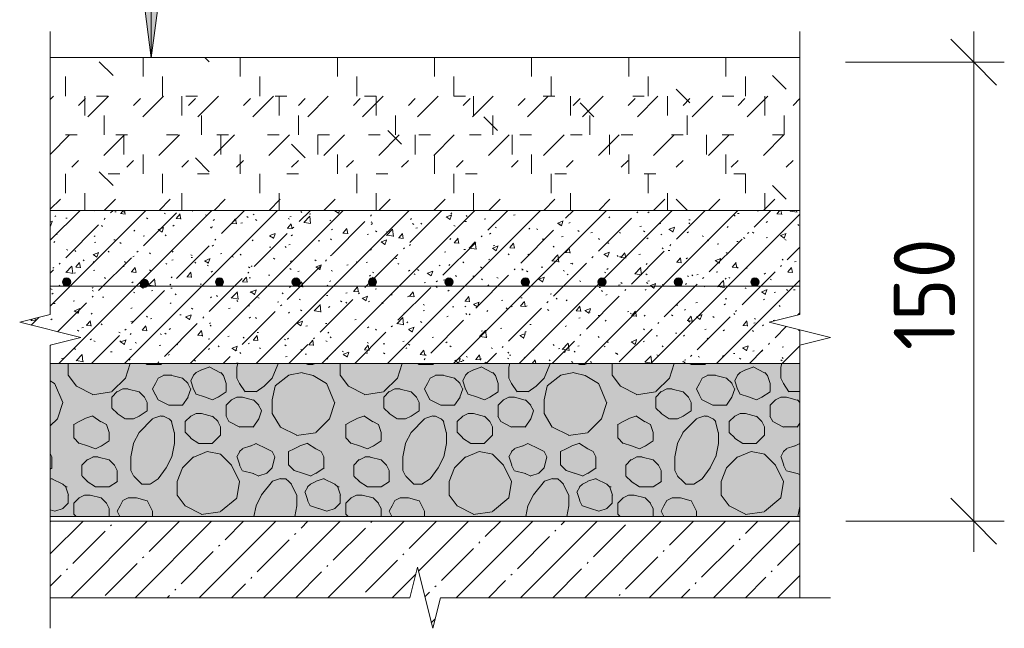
# Model space of a CAD drawing. Header units: millimetres. Extents: x 786 to 42540, y -7760 to 3796.
# Tile 5 of 256: x 1599 to 1921, y 3281 to 3479. Entities that reach past the tile are written whole.
import ezdxf

# ---------------------------------------------------------------- set-up
doc = ezdxf.new("R2010")
doc.units = ezdxf.units.MM
for name, color, linetype, lineweight in [('A-ANNO-DIMS', 7, 'Continuous', 5), ('A-ANNO-DIMS-10', 7, 'Continuous', 5), ('A-ANNO-NOTE', 7, 'Continuous', 5), ('A-DETL', 7, 'Continuous', 25), ('A-DETL-GENF', 7, 'Continuous', 13)]:
    doc.layers.add(name, color=color, linetype=linetype, lineweight=lineweight)
doc.styles.add('GOST Common_1', font='GOST_Common.ttf', dxfattribs={"height": 20})
doc.dimstyles.new('2_мм_1', dxfattribs={"dimscale": 304.8, "dimtxt": 20.1143, "dimasz": 0.049213, "dimexe": 0.032808, "dimexo": 0.049213, "dimgap": 0, "dimtad": 1, "dimdec": 0, "dimdsep": 46, "dimtxsty": 'GOST Common_1', "dimblk1": 'OBLIQUE', "dimblk2": 'OBLIQUE', "dimsah": 1, "dimcen": 0.09, "dimdle": 0.032808, "dimadec": 5, "dimazin": 2, "dimtfac": 1, "dimtdec": 4, "dimtix": 1, "dimtmove": 0, "dimatfit": 3, "dimfxl": 1, "dimtvp": 1, "dimtolj": 1, "dimtzin": 0, "dimarcsym": 2})

# ---------------------------------------------------------------- blocks, each defined once
blk = doc.blocks.new('Линия разрыва - М 1_5-5806259-Пол_Тип 10')
at = {"layer": 'A-DETL-GENF', "lineweight": 5}
for p, q in [((1040.18, 3468.01), (1040.18, 3475.51)), ((1040.18, 3468.01), (1040.18, 3383.01)), ((1040.18, 3383.01), (1030.18, 3380.51)), ((1030.18, 3380.51), (1050.18, 3375.51)), ((1050.18, 3375.51), (1040.18, 3373.01)), ((1040.18, 3373.01), (1040.18, 3290.51))]:
    blk.add_line(p, q, dxfattribs=at)
blk = doc.blocks.new('Линия разрыва - М 1_5-5828602-Пол_Тип 10')
at = {"layer": 'A-DETL-GENF', "lineweight": 5}
for p, q in [((915.18, 3300.51), (912.68, 3290.51)), ((920.18, 3280.51), (915.18, 3300.51)), ((912.68, 3290.51), (795.18, 3290.51)), ((922.68, 3290.51), (920.18, 3280.51)), ((1042.68, 3290.51), (922.68, 3290.51)), ((1042.68, 3290.51), (1050.18, 3290.51))]:
    blk.add_line(p, q, dxfattribs=at)
blk = doc.blocks.new('Линия разрыва - М 1_5-V1-Пол_Тип 10')
at = {"layer": 'A-DETL-GENF', "lineweight": 5}
for p, q in [((795.18, 3468.01), (795.18, 3475.51)), ((795.18, 3383.01), (795.18, 3468.01)), ((785.18, 3380.51), (795.18, 3383.01)), ((805.18, 3375.51), (785.18, 3380.51)), ((795.18, 3373.01), (805.18, 3375.51)), ((795.18, 3288.01), (795.18, 3373.01)), ((795.18, 3288.01), (795.18, 3280.51))]:
    blk.add_line(p, q, dxfattribs=at)
blk = doc.blocks.new('DIMBLOCK3-Пол_Тип 10')
at = {"layer": 'A-ANNO-DIMS-10', "lineweight": 25, "transparency": 16777216}
for p, q in [((1910.94, 3465.51), (1903.44, 3473.01)), ((1910.94, 3465.51), (1918.44, 3458.01)), ((1910.94, 3315.51), (1903.44, 3323.01)), ((1910.94, 3315.51), (1918.44, 3308.01))]:
    blk.add_line(p, q, dxfattribs=at)
at = {"layer": 'A-ANNO-DIMS-10', "transparency": 16777216}
for p, q in [((1910.94, 3475.51), (1910.94, 3305.51)), ((1869.09, 3465.51), (1920.94, 3465.51)), ((1910.94, 3465.51), (1869.09, 3465.51)), ((1869.12, 3315.51), (1920.94, 3315.51)), ((1910.94, 3315.51), (1869.12, 3315.51))]:
    blk.add_line(p, q, dxfattribs=at)
at = {"layer": 'A-ANNO-DIMS-10', "color": 0, "transparency": 16777216, "insert": (1884.81, 3371.42), "char_height": 20, "width": 45.8197, "attachment_point": 1, "rotation": 90, "line_spacing_factor": 1.022761, "style": 'GOST Common_1'}
blk.add_mtext('150', dxfattribs=at)
blk = doc.blocks.new('_Oblique')
at = {"color": 0, "linetype": 'ByBlock', "lineweight": -2}
blk.add_line((-0.5, -0.5), (0.5, 0.5), dxfattribs=at)
blk = doc.blocks.new('Стрелка 15гр_черная - Стрелка 15гр_ черная-5864296-Пол_Тип 10')
at = {"layer": 'A-ANNO-NOTE'}
blk.add_hatch(color=256, dxfattribs=at).paths.add_polyline_path([(824.25, 3496.87), (832.15, 3496.87), (828.2, 3466.87)])
for p, q in [((828.2, 3466.87), (828.2, 3666.87)), ((828.2, 3466.87), (824.25, 3496.87)), ((824.25, 3496.87), (832.15, 3496.87)), ((824.25, 3496.87), (828.2, 3466.87)), ((832.15, 3496.87), (824.25, 3496.87)), ((828.2, 3466.87), (832.15, 3496.87)), ((828.2, 3466.87), (832.15, 3496.87))]:
    blk.add_line(p, q, dxfattribs=at)

msp = doc.modelspace()

# ---------------------------------------------------------------- hatches: boundary and pattern name
at = {"layer": 'A-DETL-GENF', "lineweight": 5}
h = msp.add_hatch(dxfattribs=at)
h.set_pattern_fill('FP_5', color=256, style=0, pattern_type=2)
h.set_pattern_definition([(45, (813.938, 0), (-17.960512, 0), [9.525, -38.1]), (45, (826.638, 12.7), (-17.960512, 0), [9.525, -38.1]), (45, (839.338, -3.81), (-17.960512, 0), [3.175, -25.4]), (90, (839.3384, 6.35), (-6.35, 6.35), [6.35, -25.4]), (315, (839.338, 12.7), (0, 35.92102), [6.35, -38.1]), (0, (826.638, 12.7), (25.4, 25.4), [3.81, -12.7]), (0, (794.888, 25.4), (25.4, 25.4), [3.81, -25.4])])
h.paths.add_polyline_path([(1736.24, 3417.06), (1854.12, 3417.06), (1854.12, 3467.06), (1609.12, 3467.06), (1609.12, 3417.06), (1643.86, 3417.06)])
h = msp.add_hatch(dxfattribs=at)
h.set_pattern_fill('FP_2', color=256, style=0, pattern_type=2)
h.set_pattern_definition([(45, (813.938, 0), (-10.74944, 10.74944), [15.202, -2.534, 0.507, -2.534]), (45, (813.938, 10.743), (-10.74944, 10.74944), []), (50, (813.938, 0), (18.17249, -1.59005), [1.9, -20.903]), (355, (813.938, 0), (-3.51537, 19.05791), [1.52, -16.722]), (100.451, (815.452, -0.132), (14.65764, 17.4676), [1.615, -17.764]), (46.184, (813.938, 5.067), (27.04027, -4.19391), [2.85, -31.354]), (96.636, (816.191, 4.718), (23.6805, 24.6809), [2.422, -26.647]), (351.184, (813.938, 5.067), (23.68146, 24.68113), [2.28, -25.083]), (21, (816.472, 3.8), (15.123144, -10.20089), [1.9, -20.903]), (326, (816.472, 3.8), (6.16484, 18.37271), [1.52, -16.722]), (71.451, (817.732, 2.95), (21.28832, 8.17134), [1.615, -17.764]), (37.5, (813.9384, 0), (0.308063, 8.434498), [0.478, -16.042, 0.478, -16.498, -16.785]), (37.5, (813.9384, 0), (0.308063, 8.434498), [-33.495, 0.478, -16.308]), (7.5, (813.938, 0), (6.665607, 9.993532), [0.478, -9.201, 0.478, -15.662, -6.397]), (7.5, (813.938, 0), (6.665607, 9.993532), [-25.818, 0.478, -5.92]), (327.5, (808.2884, 0), (13.525065, -0.571517), [0.478, -5.856, 0.478, -19.285, -26.223]), (327.5, (808.2884, 0), (13.525065, -0.571517), [-26.097, 0.478, -25.746]), (317.5, (805.754, 0), (14.7753, 2.536293), [0.478, -7.757, 0.478, -12.647, -18.622]), (317.5, (805.754, 0), (14.7753, 2.536293), [-21.359, 0.478, -18.145])])
h.paths.add_polyline_path([(1844.12, 3367.06), (1854.12, 3367.06), (1854.12, 3378.01), (1844.12, 3380.51), (1854.12, 3383.01), (1854.12, 3417.06), (1609.12, 3417.06), (1609.12, 3383.01), (1599.12, 3380.51), (1619.12, 3375.51), (1609.12, 3373.01), (1609.12, 3367.06), (1840.11, 3367.06)])
h.paths.add_polyline_path([(1639.85, 3391.86), (1639.17, 3392.05), (1638.68, 3392.54), (1638.5, 3393.21), (1638.68, 3393.89), (1639.17, 3394.38), (1639.85, 3394.56), (1640.52, 3394.38), (1641.11, 3393.66), (1641.19, 3393.21), (1641.01, 3392.54), (1640.52, 3392.05)])
h.paths.add_polyline_path([(1839.43, 3392.31), (1838.76, 3392.49), (1838.27, 3392.99), (1838.08, 3393.66), (1838.27, 3394.34), (1838.76, 3394.83), (1839.43, 3395.01), (1840.11, 3394.83), (1840.6, 3394.34), (1840.78, 3393.66), (1840.6, 3392.99), (1840.11, 3392.49)])
h.paths.add_polyline_path([(1664.43, 3392.31), (1663.76, 3392.49), (1663.27, 3392.99), (1663.08, 3393.66), (1663.27, 3394.34), (1663.76, 3394.83), (1664.43, 3395.01), (1665.11, 3394.83), (1665.6, 3394.34), (1665.78, 3393.66), (1665.6, 3392.99), (1665.11, 3392.49)])
h.paths.add_polyline_path([(1764.43, 3392.31), (1763.76, 3392.49), (1763.27, 3392.99), (1763.08, 3393.66), (1763.27, 3394.34), (1763.76, 3394.83), (1764.43, 3395.01), (1765.11, 3394.83), (1765.6, 3394.34), (1765.78, 3393.66), (1765.6, 3392.99), (1765.11, 3392.49)])
h.paths.add_polyline_path([(1614.43, 3392.31), (1613.76, 3392.49), (1613.27, 3392.99), (1613.08, 3393.66), (1613.27, 3394.34), (1613.76, 3394.83), (1614.43, 3395.01), (1615.11, 3394.83), (1615.6, 3394.34), (1615.78, 3393.66), (1615.6, 3392.99), (1615.11, 3392.49)])
h.paths.add_polyline_path([(1689.43, 3392.31), (1688.76, 3392.49), (1688.27, 3392.99), (1688.08, 3393.66), (1688.27, 3394.34), (1688.76, 3394.83), (1689.43, 3395.01), (1690.11, 3394.83), (1690.6, 3394.34), (1690.78, 3393.66), (1690.6, 3392.99), (1690.11, 3392.49)])
h.paths.add_polyline_path([(1739.43, 3392.31), (1738.76, 3392.49), (1738.27, 3392.99), (1738.08, 3393.66), (1738.27, 3394.34), (1738.76, 3394.83), (1739.43, 3395.01), (1740.11, 3394.83), (1740.6, 3394.34), (1740.78, 3393.66), (1740.6, 3392.99), (1740.11, 3392.49)])
h.paths.add_polyline_path([(1814.43, 3392.31), (1813.76, 3392.49), (1813.27, 3392.99), (1813.08, 3393.66), (1813.27, 3394.34), (1813.76, 3394.83), (1814.43, 3395.01), (1815.11, 3394.83), (1815.6, 3394.34), (1815.78, 3393.66), (1815.6, 3392.99), (1815.11, 3392.49)])
h.paths.add_polyline_path([(1714.43, 3392.31), (1713.76, 3392.49), (1713.27, 3392.99), (1713.08, 3393.66), (1713.27, 3394.34), (1713.76, 3394.83), (1714.43, 3395.01), (1715.11, 3394.83), (1715.6, 3394.34), (1715.78, 3393.66), (1715.6, 3392.99), (1715.11, 3392.49)])
h.paths.add_polyline_path([(1789.43, 3392.31), (1788.76, 3392.49), (1788.27, 3392.99), (1788.08, 3393.66), (1788.27, 3394.34), (1788.76, 3394.83), (1789.43, 3395.01), (1790.11, 3394.83), (1790.6, 3394.34), (1790.78, 3393.66), (1790.6, 3392.99), (1790.11, 3392.49)])
at = {"layer": 'A-DETL-GENF'}
for points in [[(1614.43, 3392.31), (1615.11, 3392.49), (1615.6, 3392.99), (1615.78, 3393.66), (1615.6, 3394.34), (1615.11, 3394.83), (1614.43, 3395.01), (1613.76, 3394.83), (1613.27, 3394.34), (1613.08, 3393.66), (1613.27, 3392.99), (1613.76, 3392.49)], [(1639.85, 3391.86), (1640.52, 3392.05), (1641.01, 3392.54), (1641.19, 3393.21), (1641.01, 3393.89), (1640.52, 3394.38), (1639.85, 3394.56), (1639.17, 3394.38), (1638.68, 3393.89), (1638.5, 3393.21), (1638.68, 3392.54), (1639.17, 3392.05)], [(1664.43, 3392.31), (1665.11, 3392.49), (1665.6, 3392.99), (1665.78, 3393.66), (1665.6, 3394.34), (1665.11, 3394.83), (1664.43, 3395.01), (1663.76, 3394.83), (1663.27, 3394.34), (1663.08, 3393.66), (1663.27, 3392.99), (1663.76, 3392.49)], [(1689.43, 3392.31), (1690.11, 3392.49), (1690.6, 3392.99), (1690.78, 3393.66), (1690.6, 3394.34), (1690.11, 3394.83), (1689.43, 3395.01), (1688.76, 3394.83), (1688.27, 3394.34), (1688.08, 3393.66), (1688.27, 3392.99), (1688.76, 3392.49)], [(1714.43, 3392.31), (1715.11, 3392.49), (1715.6, 3392.99), (1715.78, 3393.66), (1715.6, 3394.34), (1715.11, 3394.83), (1714.43, 3395.01), (1713.76, 3394.83), (1713.27, 3394.34), (1713.08, 3393.66), (1713.27, 3392.99), (1713.76, 3392.49)], [(1739.43, 3392.31), (1740.11, 3392.49), (1740.6, 3392.99), (1740.78, 3393.66), (1740.6, 3394.34), (1740.11, 3394.83), (1739.43, 3395.01), (1738.76, 3394.83), (1738.27, 3394.34), (1738.08, 3393.66), (1738.27, 3392.99), (1738.76, 3392.49)], [(1764.43, 3392.31), (1765.11, 3392.49), (1765.6, 3392.99), (1765.78, 3393.66), (1765.6, 3394.34), (1765.11, 3394.83), (1764.43, 3395.01), (1763.76, 3394.83), (1763.27, 3394.34), (1763.08, 3393.66), (1763.27, 3392.99), (1763.76, 3392.49)], [(1789.43, 3392.31), (1790.11, 3392.49), (1790.6, 3392.99), (1790.78, 3393.66), (1790.6, 3394.34), (1790.11, 3394.83), (1789.43, 3395.01), (1788.76, 3394.83), (1788.27, 3394.34), (1788.08, 3393.66), (1788.27, 3392.99), (1788.76, 3392.49)], [(1814.43, 3392.31), (1815.11, 3392.49), (1815.6, 3392.99), (1815.78, 3393.66), (1815.6, 3394.34), (1815.11, 3394.83), (1814.43, 3395.01), (1813.76, 3394.83), (1813.27, 3394.34), (1813.08, 3393.66), (1813.27, 3392.99), (1813.76, 3392.49)], [(1839.43, 3392.31), (1840.11, 3392.49), (1840.6, 3392.99), (1840.78, 3393.66), (1840.6, 3394.34), (1840.11, 3394.83), (1839.43, 3395.01), (1838.76, 3394.83), (1838.27, 3394.34), (1838.08, 3393.66), (1838.27, 3392.99), (1838.76, 3392.49)]]:
    msp.add_hatch(color=256, dxfattribs=at).paths.add_polyline_path(points)
at = {"layer": 'A-DETL-GENF', "lineweight": 5}
h = msp.add_hatch(dxfattribs=at)
h.set_pattern_fill('FP_3', color=256, style=0, pattern_type=2)
h.set_pattern_definition([(0, (813.9384, 0), (8.128, 2.032), [0.335, -5.761, 0.335, -5.761, -32.512]), (0, (813.9384, 0), (8.128, 2.032), [-12.192, 0.335, -11.857, 0.335, -5.761, -14.224]), (0, (813.9384, 0), (8.128, 2.032), [-30.48, 0.335, -3.729, 0.335, -9.825]), (120, (816.9864, 1.016), (-5.8237636, 6.0230545), [0.335, -5.761, 0.335, -5.761, -32.512]), (120, (816.9864, 1.016), (-5.8237636, 6.0230545), [-12.192, 0.335, -11.857, 0.335, -5.761, -14.224]), (120, (816.9864, 1.016), (-5.8237636, 6.0230545), [-30.48, 0.335, -3.729, 0.335, -9.825]), (240, (818.0024, 5.08), (-2.3042364, -8.0550545), [0.335, -5.761, 0.335, -5.761, -32.512]), (240, (818.0024, 5.08), (-2.3042364, -8.0550545), [-12.192, 0.335, -11.857, 0.335, -5.761, -14.224]), (240, (818.0024, 5.08), (-2.3042364, -8.0550545), [-30.48, 0.335, -3.729, 0.335, -9.825])])
h.paths.add_polyline_path([(1736.24, 3317.06), (1854.12, 3317.06), (1854.12, 3367.06), (1609.12, 3367.06), (1609.12, 3317.06)])
h = msp.add_hatch(dxfattribs=at)
h.set_pattern_fill('FP_4', color=256, style=0, pattern_type=2)
h.set_pattern_definition([(8.13, (822.828, 67.564), (533.399795, 88.898633), [6.286, -622.332]), (45, (829.05, 68.45), (0, 88.9003), [6.286, -119.437]), (71.565, (833.496, 72.898), (-0.00024, 88.90016), [5.623, -275.504]), (116.565, (835.274, 78.232), (-88.8997, 88.90033), [5.964, -192.823]), (141.34, (832.607, 83.566), (-355.59911, 266.701), [5.692, -563.545]), (165.964, (828.162, 87.122), (-88.90022, 0.00011), [3.665, -362.879]), (191.31, (824.606, 88.011), (-355.59963, -88.90065), [4.533, -448.77]), (218.66, (820.161, 87.122), (-88.8999, -88.90065), [5.692, -563.545]), (258.69, (815.716, 83.566), (9e-05, -88.900425), [4.533, -448.77]), (270, (814.83, 79.12), (88.9, -88.9), [5.334, -83.566]), (306.87, (814.827, 73.787), (88.90016, -88.89984), [4.445, -440.055]), (333.435, (817.494, 70.23), (88.90025, -0.00037), [5.964, -192.823]), (333.435, (884.17, 56.896), (88.90025, -0.00037), [5.964, -192.823]), (300.964, (881.502, 61.341), (177.80109, -266.69961), [5.184, -513.188]), (270, (881.5, 65.79), (88.9, -88.9), [4.445, -84.455]), (258.69, (882.391, 70.231), (9e-05, -88.900425), [4.533, -448.77]), (218.66, (886.836, 73.787), (-88.8999, -88.90065), [5.692, -563.545]), (191.31, (891.281, 74.676), (-355.59963, -88.90065), [4.533, -448.77]), (8.13, (889.503, 54.229), (533.399795, 88.898633), [6.286, -622.332]), (165.964, (894.837, 73.787), (-88.90022, 0.00011), [3.665, -362.879]), (149.036, (899.282, 71.12), (-177.79958, 88.90099), [5.184, -513.188]), (113.199, (901.949, 64.897), (-88.900978, 177.79904), [6.77, -670.272]), (71.565, (900.17, 59.563), (-0.00024, 88.90016), [5.623, -275.504]), (45, (895.726, 55.12), (0, 88.9003), [6.286, -119.437]), (333.435, (853.054, 31.115), (88.90025, -0.00037), [5.964, -192.823]), (306.87, (850.387, 34.671), (88.90016, -88.89984), [4.445, -440.055]), (270, (850.39, 39.12), (88.9, -88.9), [4.445, -84.455]), (248.199, (852.165, 43.561), (-88.89825, -266.70018), [4.787, -473.954]), (225, (855.72, 47.12), (7e-15, -88.9003), [5.029, -120.695]), (201.801, (860.166, 48.895), (-177.80095, -88.898515), [4.787, -473.954]), (8.13, (858.388, 28.448), (533.399795, 88.898633), [6.286, -622.332]), (168.69, (864.611, 48.006), (-88.900425, -9e-05), [4.533, -448.77]), (135, (868.17, 44.45), (-88.9003, 7e-15), [5.029, -120.695]), (116.565, (870.834, 39.116), (-88.8997, 88.90033), [5.964, -192.823]), (80.538, (869.945, 33.782), (-0.0005, 88.899574), [5.408, -535.35]), (39.806, (864.611, 29.337), (88.899437, 88.90013), [6.943, -687.388]), (333.435, (842.386, 8.89), (88.90025, -0.00037), [5.964, -192.823]), (306.87, (839.72, 12.446), (88.90016, -88.89984), [4.445, -440.055]), (270, (839.72, 17.78), (88.9, -88.9), [5.334, -83.566]), (258.69, (840.608, 22.225), (9e-05, -88.900425), [4.533, -448.77]), (218.66, (845.053, 25.781), (-88.8999, -88.90065), [5.692, -563.545]), (191.31, (849.498, 26.67), (-355.59963, -88.90065), [4.533, -448.77]), (8.13, (847.72, 6.223), (533.399795, 88.898633), [6.286, -622.332]), (165.964, (853.054, 25.78), (-88.90022, 0.00011), [3.665, -362.879]), (141.34, (857.5, 22.225), (-355.59911, 266.701), [5.692, -563.545]), (108.435, (859.277, 16.89), (-88.90064, 177.80025), [5.623, -275.504]), (80.538, (858.388, 11.557), (-0.0005, 88.899574), [5.408, -535.35]), (45, (853.943, 7.11), (0, 88.9003), [6.286, -119.437]), (45, (836.163, 84.455), (0, 88.9003), [2.514, -123.209]), (26.565, (837.94, 86.233), (88.90033, 88.8997), [1.988, -196.799]), (0, (839.72, 87.12), (88.9, 88.9), [2.667, -86.233]), (341.565, (842.386, 87.122), (88.90016, 0.00024), [2.811, -278.315]), (315, (845.053, 86.23), (88.9003, 0), [2.514, -123.209]), (296.565, (846.83, 84.455), (88.8997, -88.90033), [1.988, -196.799]), (270, (847.72, 82.68), (88.9, -88.9), [2.667, -86.233]), (225, (847.72, 80.01), (7e-15, -88.9003), [3.772, -121.952]), (180, (843.275, 77.34), (-88.9, -88.9), [2.667, -86.233]), (146.31, (840.608, 77.343), (-177.79955, 88.89993), [3.205, -317.328]), (135, (837.94, 79.12), (-88.9003, 7e-15), [2.514, -123.209]), (90, (836.16, 80.9), (-88.9, 88.9), [1.778, -87.122]), (90, (836.16, 82.68), (-88.9, 88.9), [1.778, -87.122]), (0, (843.275, 77.34), (88.9, 88.9), [1.778, -87.122]), (18.435, (899.282, 29.337), (177.80025, 88.90064), [2.811, -278.315]), (116.565, (893.95, 31.115), (-88.8997, 88.90033), [1.988, -196.799]), (161.565, (896.615, 30.226), (-88.90016, -0.00024), [2.811, -278.315]), (161.565, (899.282, 29.337), (-88.90016, -0.00024), [2.811, -278.315]), (225, (902.84, 31.115), (7e-15, -88.9003), [1.257, -124.466]), (315, (901.95, 38.23), (88.9003, 0), [1.257, -124.466]), (333.435, (898.393, 40.005), (88.90025, -0.00037), [3.976, -194.811]), (18.435, (895.726, 39.116), (177.80025, 88.90064), [2.811, -278.315]), (26.565, (893.95, 38.227), (88.90033, 88.8997), [1.988, -196.799]), (45, (893.06, 37.34), (0, 88.9003), [1.257, -124.466]), (63.435, (892.17, 35.56), (0.00037, 88.90025), [1.988, -196.799]), (108.435, (893.06, 32.893), (-88.90064, 177.80025), [2.811, -278.315]), (116.565, (853.943, 81.788), (-88.8997, 88.90033), [1.988, -196.799]), (71.565, (853.054, 83.566), (-0.00024, 88.90016), [2.811, -278.315]), (45, (853.943, 86.23), (0, 88.9003), [1.257, -124.466]), (18.435, (854.832, 87.122), (177.80025, 88.90064), [2.811, -278.315]), (26.565, (857.5, 88.01), (88.90033, 88.8997), [1.988, -196.799]), (333.435, (859.277, 88.9), (88.90025, -0.00037), [3.976, -194.811]), (333.435, (862.833, 87.122), (88.90025, -0.00037), [1.988, -196.799]), (288.435, (864.61, 86.233), (88.90064, -177.80025), [2.811, -278.315]), (251.565, (865.5, 83.566), (0.00024, -88.90016), [2.811, -278.315]), (225, (864.61, 80.9), (7e-15, -88.9003), [2.514, -123.209]), (180, (860.17, 78.23), (-88.9, -88.9), [1.778, -87.122]), (153.435, (858.39, 78.232), (-88.90025, 0.00037), [3.976, -194.811]), (116.565, (854.832, 80.01), (-88.8997, 88.90033), [1.988, -196.799]), (18.435, (860.166, 78.232), (177.80025, 88.90064), [2.811, -278.315]), (108.435, (855.72, 69.342), (-88.90064, 177.80025), [2.811, -278.315]), (63.435, (854.832, 72.01), (0.00037, 88.90025), [1.988, -196.799]), (45, (855.72, 73.79), (0, 88.9003), [1.257, -124.466]), (26.565, (856.61, 74.676), (88.90033, 88.8997), [1.988, -196.799]), (18.435, (858.388, 75.565), (177.80025, 88.90064), [2.811, -278.315]), (333.435, (861.055, 76.454), (88.90025, -0.00037), [3.976, -194.811]), (315, (864.61, 74.676), (88.9003, 0), [1.257, -124.466]), (288.435, (865.5, 73.787), (88.90064, -177.80025), [2.811, -278.315]), (270, (866.39, 71.12), (88.9, -88.9), [2.667, -86.233]), (213.69, (866.39, 68.453), (-88.90024, -88.89948), [3.205, -317.328]), (161.565, (861.944, 65.786), (-88.90016, -0.00024), [2.811, -278.315]), (161.565, (859.277, 66.675), (-88.90016, -0.00024), [2.811, -278.315]), (116.565, (856.61, 67.564), (-88.8997, 88.90033), [1.988, -196.799]), (26.565, (861.944, 65.786), (88.90033, 88.8997), [1.988, -196.799]), (90, (866.39, 60.45), (-88.9, 88.9), [1.778, -87.122]), (90, (866.39, 62.23), (-88.9, 88.9), [1.778, -87.122]), (45, (866.39, 64.01), (0, 88.9003), [2.514, -123.209]), (26.565, (868.167, 65.786), (88.90033, 88.8997), [1.988, -196.799]), (0, (869.945, 66.675), (88.9, 88.9), [1.778, -87.122]), (345.964, (871.723, 66.675), (88.90022, -0.00011), [3.665, -362.879]), (315, (875.28, 65.786), (88.9003, 0), [2.514, -123.209]), (296.565, (877.057, 64.008), (88.8997, -88.90033), [1.988, -196.799]), (251.565, (877.946, 62.23), (0.00024, -88.90016), [2.811, -278.315]), (236.31, (877.057, 59.563), (-88.89993, -177.79955), [3.205, -317.328]), (180, (872.61, 56.9), (-88.9, -88.9), [1.778, -87.122]), (153.435, (870.834, 56.896), (-88.90025, 0.00037), [3.976, -194.811]), (116.565, (867.28, 58.674), (-88.8997, 88.90033), [1.988, -196.799]), (0, (872.61, 56.9), (88.9, 88.9), [2.667, -86.233]), (108.435, (870.834, 44.45), (-88.90064, 177.80025), [2.811, -278.315]), (63.435, (869.945, 47.117), (0.00037, 88.90025), [1.988, -196.799]), (45, (870.834, 48.895), (0, 88.9003), [1.257, -124.466]), (18.435, (871.723, 49.784), (177.80025, 88.90064), [2.811, -278.315]), (26.565, (874.39, 50.673), (88.90033, 88.8997), [1.988, -196.799]), (333.435, (876.17, 51.562), (88.90025, -0.00037), [3.976, -194.811]), (333.435, (879.724, 49.784), (88.90025, -0.00037), [1.988, -196.799]), (296.565, (881.502, 48.895), (88.8997, -88.90033), [1.988, -196.799]), (255.964, (882.391, 47.117), (-0.00011, -88.90022), [3.665, -362.879]), (225, (881.5, 43.56), (7e-15, -88.9003), [2.514, -123.209]), (153.435, (877.057, 40.894), (-88.90025, 0.00037), [1.988, -196.799]), (165.964, (875.28, 41.783), (-88.90022, 0.00011), [3.665, -362.879]), (116.565, (871.723, 42.672), (-88.8997, 88.90033), [1.988, -196.799]), (18.435, (877.057, 40.894), (177.80025, 88.90064), [2.811, -278.315]), (90, (886.84, 44.45), (-88.9, 88.9), [2.667, -86.233]), (90, (886.84, 47.12), (-88.9, 88.9), [1.778, -87.122]), (26.565, (886.836, 48.895), (88.90033, 88.8997), [1.988, -196.799]), (26.565, (888.614, 49.784), (88.90033, 88.8997), [1.988, -196.799]), (18.435, (890.392, 50.673), (177.80025, 88.90064), [2.811, -278.315]), (326.31, (893.06, 51.562), (177.79955, -88.89993), [3.205, -317.328]), (333.435, (895.726, 49.784), (88.90025, -0.00037), [1.988, -196.799]), (296.565, (897.504, 48.895), (88.8997, -88.90033), [1.988, -196.799]), (270, (898.39, 47.12), (88.9, -88.9), [3.556, -85.344]), (213.69, (898.393, 43.56), (-88.90024, -88.89948), [3.205, -317.328]), (161.565, (893.948, 40.894), (-88.90016, -0.00024), [2.811, -278.315]), (161.565, (891.28, 41.783), (-88.90016, -0.00024), [2.811, -278.315]), (135, (888.614, 42.67), (-88.9003, 7e-15), [2.514, -123.209]), (26.565, (893.95, 40.894), (88.90033, 88.8997), [1.988, -196.799]), (116.565, (888.614, 80.9), (-88.8997, 88.90033), [1.988, -196.799]), (63.435, (887.725, 82.677), (0.00037, 88.90025), [1.988, -196.799]), (45, (888.614, 84.455), (0, 88.9003), [2.514, -123.209]), (26.565, (890.392, 86.233), (88.90033, 88.8997), [1.988, -196.799]), (0, (892.17, 87.12), (88.9, 88.9), [1.778, -87.122]), (345.964, (893.948, 87.122), (88.90022, -0.00011), [3.665, -362.879]), (315, (897.504, 86.23), (88.9003, 0), [2.514, -123.209]), (296.565, (899.282, 84.455), (88.8997, -88.90033), [1.988, -196.799]), (251.565, (900.17, 82.677), (0.00024, -88.90016), [2.811, -278.315]), (225, (899.28, 80.01), (7e-15, -88.9003), [2.514, -123.209]), (180, (894.84, 77.34), (-88.9, -88.9), [1.778, -87.122]), (153.435, (893.06, 77.343), (-88.90025, 0.00037), [3.976, -194.811]), (116.565, (889.503, 79.12), (-88.8997, 88.90033), [1.988, -196.799]), (18.435, (894.837, 77.343), (177.80025, 88.90064), [2.811, -278.315]), (116.565, (843.275, 67.564), (-88.8997, 88.90033), [1.988, -196.799]), (63.435, (842.386, 69.342), (0.00037, 88.90025), [1.988, -196.799]), (63.435, (843.275, 71.12), (0.00037, 88.90025), [1.988, -196.799]), (26.565, (844.164, 72.898), (88.90033, 88.8997), [1.988, -196.799]), (0, (845.94, 73.79), (88.9, 88.9), [2.667, -86.233]), (345.964, (848.61, 73.787), (88.90022, -0.00011), [3.665, -362.879]), (315, (852.165, 72.9), (88.9003, 0), [2.514, -123.209]), (296.565, (853.943, 71.12), (88.8997, -88.90033), [1.988, -196.799]), (251.565, (854.832, 69.342), (0.00024, -88.90016), [2.811, -278.315]), (236.31, (853.943, 66.675), (-88.89993, -177.79955), [3.205, -317.328]), (180, (849.5, 64.01), (-88.9, -88.9), [1.778, -87.122]), (153.435, (847.72, 64.008), (-88.90025, 0.00037), [3.976, -194.811]), (116.565, (844.164, 65.786), (-88.8997, 88.90033), [1.988, -196.799]), (0, (849.5, 64.01), (88.9, 88.9), [2.667, -86.233]), (90, (853.05, 55.12), (-88.9, 88.9), [1.778, -87.122]), (90, (853.05, 56.9), (-88.9, 88.9), [1.778, -87.122]), (45, (853.054, 58.674), (0, 88.9003), [2.514, -123.209]), (26.565, (854.832, 60.452), (88.90033, 88.8997), [1.988, -196.799]), (0, (856.61, 61.34), (88.9, 88.9), [1.778, -87.122]), (345.964, (858.388, 61.34), (88.90022, -0.00011), [3.665, -362.879]), (315, (861.944, 60.45), (88.9003, 0), [2.514, -123.209]), (296.565, (863.722, 58.674), (88.8997, -88.90033), [1.988, -196.799]), (270, (864.61, 56.9), (88.9, -88.9), [2.667, -86.233]), (225, (864.61, 54.23), (7e-15, -88.9003), [3.772, -121.952]), (180, (860.17, 51.56), (-88.9, -88.9), [2.667, -86.233]), (146.31, (857.5, 51.562), (-177.79955, 88.89993), [3.205, -317.328]), (135, (854.83, 53.34), (-88.9003, 7e-15), [2.514, -123.209]), (0, (860.17, 51.56), (88.9, 88.9), [1.778, -87.122]), (90, (829.05, 63.12), (-88.9, 88.9), [1.778, -87.122]), (90, (829.05, 64.9), (-88.9, 88.9), [1.778, -87.122]), (45, (829.05, 66.675), (0, 88.9003), [2.514, -123.209]), (26.565, (830.83, 68.453), (88.90033, 88.8997), [1.988, -196.799]), (0, (832.61, 69.34), (88.9, 88.9), [1.778, -87.122]), (345.964, (834.385, 69.342), (88.90022, -0.00011), [3.665, -362.879]), (315, (837.94, 68.45), (88.9003, 0), [2.514, -123.209]), (296.565, (839.72, 66.675), (88.8997, -88.90033), [1.988, -196.799]), (270, (840.61, 64.9), (88.9, -88.9), [2.667, -86.233]), (213.69, (840.608, 62.23), (-88.90024, -88.89948), [3.205, -317.328]), (180, (836.16, 59.56), (-88.9, -88.9), [2.667, -86.233]), (146.31, (833.496, 59.563), (-177.79955, 88.89993), [3.205, -317.328]), (135, (830.83, 61.34), (-88.9003, 7e-15), [2.514, -123.209]), (26.565, (836.163, 59.563), (88.90033, 88.8997), [1.988, -196.799]), (90, (816.605, 53.34), (-88.9, 88.9), [2.667, -86.233]), (90, (816.605, 56.01), (-88.9, 88.9), [1.778, -87.122]), (26.565, (816.605, 57.785), (88.90033, 88.8997), [1.988, -196.799]), (26.565, (818.383, 58.674), (88.90033, 88.8997), [1.988, -196.799]), (18.435, (820.16, 59.563), (177.80025, 88.90064), [2.811, -278.315]), (326.31, (822.828, 60.452), (177.79955, -88.89993), [3.205, -317.328]), (333.435, (825.495, 58.674), (88.90025, -0.00037), [1.988, -196.799]), (288.435, (827.273, 57.785), (88.90064, -177.80025), [2.811, -278.315]), (270, (828.16, 55.12), (88.9, -88.9), [2.667, -86.233]), (213.69, (828.162, 52.45), (-88.90024, -88.89948), [3.205, -317.328]), (161.565, (823.717, 49.784), (-88.90016, -0.00024), [2.811, -278.315]), (161.565, (821.05, 50.673), (-88.90016, -0.00024), [2.811, -278.315]), (135, (818.383, 51.56), (-88.9003, 7e-15), [2.514, -123.209]), (26.565, (823.717, 49.784), (88.90033, 88.8997), [1.988, -196.799]), (90, (819.27, 40.89), (-88.9, 88.9), [1.778, -87.122]), (90, (819.27, 42.67), (-88.9, 88.9), [1.778, -87.122]), (45, (819.27, 44.45), (0, 88.9003), [2.514, -123.209]), (26.565, (821.05, 46.228), (88.90033, 88.8997), [1.988, -196.799]), (0, (822.83, 47.12), (88.9, 88.9), [1.778, -87.122]), (345.964, (824.606, 47.117), (88.90022, -0.00011), [3.665, -362.879]), (315, (828.16, 46.23), (88.9003, 0), [2.514, -123.209]), (296.565, (829.94, 44.45), (88.8997, -88.90033), [1.988, -196.799]), (270, (830.83, 42.67), (88.9, -88.9), [3.556, -85.344]), (213.69, (830.83, 39.116), (-88.90024, -88.89948), [3.205, -317.328]), (180, (826.38, 37.34), (-88.9, -88.9), [2.667, -86.233]), (146.31, (823.717, 37.338), (-177.79955, 88.89993), [3.205, -317.328]), (135, (821.05, 39.116), (-88.9003, 7e-15), [2.514, -123.209]), (0, (826.38, 37.34), (88.9, 88.9), [1.778, -87.122]), (90, (816.605, 28.45), (-88.9, 88.9), [1.778, -87.122]), (90, (816.605, 30.23), (-88.9, 88.9), [1.778, -87.122]), (45, (816.605, 32.004), (0, 88.9003), [2.514, -123.209]), (26.565, (818.383, 33.782), (88.90033, 88.8997), [1.988, -196.799]), (0, (820.16, 34.67), (88.9, 88.9), [1.778, -87.122]), (345.964, (821.94, 34.67), (88.90022, -0.00011), [3.665, -362.879]), (315, (825.495, 33.78), (88.9003, 0), [2.514, -123.209]), (296.565, (827.273, 32.004), (88.8997, -88.90033), [1.988, -196.799]), (270, (828.16, 30.23), (88.9, -88.9), [2.667, -86.233]), (225, (828.16, 27.56), (7e-15, -88.9003), [3.772, -121.952]), (180, (823.72, 24.89), (-88.9, -88.9), [2.667, -86.233]), (146.31, (821.05, 24.892), (-177.79955, 88.89993), [3.205, -317.328]), (135, (818.383, 26.67), (-88.9003, 7e-15), [2.514, -123.209]), (0, (823.72, 24.89), (88.9, 88.9), [1.778, -87.122]), (116.565, (831.72, 27.56), (-88.8997, 88.90033), [1.988, -196.799]), (63.435, (830.83, 29.337), (0.00037, 88.90025), [1.988, -196.799]), (63.435, (831.72, 31.115), (0.00037, 88.90025), [1.988, -196.799]), (26.565, (832.607, 32.893), (88.90033, 88.8997), [1.988, -196.799]), (0, (834.385, 33.78), (88.9, 88.9), [2.667, -86.233]), (345.964, (837.052, 33.782), (88.90022, -0.00011), [3.665, -362.879]), (296.565, (840.61, 32.893), (88.8997, -88.90033), [1.988, -196.799]), (296.565, (841.497, 31.115), (88.8997, -88.90033), [1.988, -196.799]), (270, (842.39, 29.34), (88.9, -88.9), [2.667, -86.233]), (225, (842.386, 26.67), (7e-15, -88.9003), [3.772, -121.952]), (180, (837.94, 24), (-88.9, -88.9), [2.667, -86.233]), (146.31, (835.274, 24.003), (-177.79955, 88.89993), [3.205, -317.328]), (116.565, (832.607, 25.78), (-88.8997, 88.90033), [1.988, -196.799]), (0, (837.94, 24), (88.9, 88.9), [1.778, -87.122]), (116.565, (830.83, 5.334), (-88.8997, 88.90033), [1.988, -196.799]), (63.435, (829.94, 7.112), (0.00037, 88.90025), [1.988, -196.799]), (63.435, (830.83, 8.89), (0.00037, 88.90025), [1.988, -196.799]), (26.565, (831.72, 10.668), (88.90033, 88.8997), [1.988, -196.799]), (0, (833.5, 11.56), (88.9, 88.9), [2.667, -86.233]), (345.964, (836.163, 11.557), (88.90022, -0.00011), [3.665, -362.879]), (315, (839.72, 10.67), (88.9003, 0), [2.514, -123.209]), (296.565, (841.497, 8.89), (88.8997, -88.90033), [1.988, -196.799]), (251.565, (842.386, 7.112), (0.00024, -88.90016), [2.811, -278.315]), (225, (841.5, 4.445), (7e-15, -88.9003), [2.514, -123.209]), (180, (837.05, 1.78), (-88.9, -88.9), [1.778, -87.122]), (153.435, (835.274, 1.778), (-88.90025, 0.00037), [3.976, -194.811]), (116.565, (831.72, 3.556), (-88.8997, 88.90033), [1.988, -196.799]), (18.435, (837.052, 1.778), (177.80025, 88.90064), [2.811, -278.315]), (116.565, (860.166, 5.334), (-88.8997, 88.90033), [1.988, -196.799]), (63.435, (859.277, 7.112), (0.00037, 88.90025), [1.988, -196.799]), (63.435, (860.166, 8.89), (0.00037, 88.90025), [1.988, -196.799]), (26.565, (861.055, 10.668), (88.90033, 88.8997), [1.988, -196.799]), (0, (862.83, 11.56), (88.9, 88.9), [2.667, -86.233]), (345.964, (865.5, 11.557), (88.90022, -0.00011), [3.665, -362.879]), (296.565, (869.056, 10.668), (88.8997, -88.90033), [1.988, -196.799]), (296.565, (869.945, 8.89), (88.8997, -88.90033), [1.988, -196.799]), (270, (870.83, 7.11), (88.9, -88.9), [2.667, -86.233]), (213.69, (870.834, 4.445), (-88.90024, -88.89948), [3.205, -317.328]), (180, (866.39, 1.78), (-88.9, -88.9), [2.667, -86.233]), (146.31, (863.722, 1.778), (-177.79955, 88.89993), [3.205, -317.328]), (116.565, (861.055, 3.556), (-88.8997, 88.90033), [1.988, -196.799]), (26.565, (866.39, 1.778), (88.90033, 88.8997), [1.988, -196.799]), (90, (860.17, 20.45), (-88.9, 88.9), [1.778, -87.122]), (90, (860.17, 22.225), (-88.9, 88.9), [1.778, -87.122]), (45, (860.166, 24), (0, 88.9003), [2.514, -123.209]), (26.565, (861.944, 25.78), (88.90033, 88.8997), [1.988, -196.799]), (0, (863.72, 26.67), (88.9, 88.9), [2.667, -86.233]), (341.565, (866.39, 26.67), (88.90016, 0.00024), [2.811, -278.315]), (315, (869.056, 25.78), (88.9003, 0), [2.514, -123.209]), (296.565, (870.834, 24.003), (88.8997, -88.90033), [1.988, -196.799]), (270, (871.72, 22.225), (88.9, -88.9), [3.556, -85.344]), (213.69, (871.723, 18.67), (-88.90024, -88.89948), [3.205, -317.328]), (180, (867.28, 16.89), (-88.9, -88.9), [2.667, -86.233]), (146.31, (864.611, 16.89), (-177.79955, 88.89993), [3.205, -317.328]), (135, (861.944, 18.67), (-88.9003, 7e-15), [2.514, -123.209]), (0, (867.28, 16.89), (88.9, 88.9), [1.778, -87.122]), (108.435, (875.28, 8), (-88.90064, 177.80025), [2.811, -278.315]), (63.435, (874.39, 10.668), (0.00037, 88.90025), [1.988, -196.799]), (45, (875.28, 12.446), (0, 88.9003), [1.257, -124.466]), (26.565, (876.17, 13.335), (88.90033, 88.8997), [1.988, -196.799]), (18.435, (877.946, 14.224), (177.80025, 88.90064), [2.811, -278.315]), (333.435, (880.613, 15.113), (88.90025, -0.00037), [3.976, -194.811]), (333.435, (884.17, 13.335), (88.90025, -0.00037), [1.988, -196.799]), (296.565, (885.947, 12.446), (88.8997, -88.90033), [1.988, -196.799]), (255.964, (886.836, 10.668), (-0.00011, -88.90022), [3.665, -362.879]), (225, (885.95, 7.11), (7e-15, -88.9003), [2.514, -123.209]), (153.435, (881.502, 4.445), (-88.90025, 0.00037), [1.988, -196.799]), (165.964, (879.724, 5.334), (-88.90022, 0.00011), [3.665, -362.879]), (116.565, (876.17, 6.223), (-88.8997, 88.90033), [1.988, -196.799]), (18.435, (881.502, 4.445), (177.80025, 88.90064), [2.811, -278.315]), (116.565, (888.614, 5.334), (-88.8997, 88.90033), [1.988, -196.799]), (63.435, (887.725, 7.112), (0.00037, 88.90025), [1.988, -196.799]), (63.435, (888.614, 8.89), (0.00037, 88.90025), [1.988, -196.799]), (26.565, (889.503, 10.668), (88.90033, 88.8997), [1.988, -196.799]), (0, (891.28, 11.56), (88.9, 88.9), [2.667, -86.233]), (345.964, (893.948, 11.557), (88.90022, -0.00011), [3.665, -362.879]), (296.565, (897.504, 10.668), (88.8997, -88.90033), [1.988, -196.799]), (296.565, (898.393, 8.89), (88.8997, -88.90033), [1.988, -196.799]), (270, (899.28, 7.11), (88.9, -88.9), [2.667, -86.233]), (213.69, (899.282, 4.445), (-88.90024, -88.89948), [3.205, -317.328]), (180, (894.84, 1.78), (-88.9, -88.9), [2.667, -86.233]), (146.31, (892.17, 1.778), (-177.79955, 88.89993), [3.205, -317.328]), (116.565, (889.503, 3.556), (-88.8997, 88.90033), [1.988, -196.799]), (26.565, (894.837, 1.778), (88.90033, 88.8997), [1.988, -196.799]), (116.565, (890.392, 20.447), (-88.8997, 88.90033), [1.988, -196.799]), (63.435, (889.503, 22.225), (0.00037, 88.90025), [1.988, -196.799]), (63.435, (890.392, 24.003), (0.00037, 88.90025), [1.988, -196.799]), (26.565, (891.28, 25.78), (88.90033, 88.8997), [1.988, -196.799]), (0, (893.06, 26.67), (88.9, 88.9), [2.667, -86.233]), (345.964, (895.726, 26.67), (88.90022, -0.00011), [3.665, -362.879]), (296.565, (899.282, 25.78), (88.8997, -88.90033), [1.988, -196.799]), (296.565, (900.17, 24.003), (88.8997, -88.90033), [1.988, -196.799]), (270, (901.06, 22.225), (88.9, -88.9), [3.556, -85.344]), (213.69, (901.06, 18.67), (-88.90024, -88.89948), [3.205, -317.328]), (180, (896.615, 16.89), (-88.9, -88.9), [2.667, -86.233]), (146.31, (893.948, 16.89), (-177.79955, 88.89993), [3.205, -317.328]), (116.565, (891.28, 18.67), (-88.8997, 88.90033), [1.988, -196.799]), (0, (896.615, 16.89), (88.9, 88.9), [1.778, -87.122]), (0, (813.94, 37.34), (88.9, 88.9), [0.469, -88.431]), (288.435, (813.938, 37.338), (88.90064, -177.80025), [2.811, -278.315]), (270, (814.83, 34.67), (88.9, -88.9), [2.667, -86.233]), (225, (814.83, 32.004), (7e-15, -88.9003), [1.257, -124.466]), (180, (845.94, 60.45), (-88.9, -88.9), [0.889, -88.011]), (198.435, (845.053, 60.452), (-177.80025, -88.90064), [2.811, -278.315]), (225, (842.386, 59.56), (7e-15, -88.9003), [6.286, -119.437]), (243.435, (837.94, 55.118), (-0.00037, -88.90025), [3.976, -194.811]), (258.69, (836.163, 51.562), (9e-05, -88.900425), [4.533, -448.77]), (270, (835.27, 47.12), (88.9, -88.9), [4.445, -84.455]), (296.565, (835.274, 42.672), (88.8997, -88.90033), [1.988, -196.799]), (315, (836.163, 40.894), (88.9003, 0), [2.514, -123.209]), (315, (837.94, 39.116), (88.9003, 0), [1.257, -124.466]), (0, (838.83, 38.23), (88.9, 88.9), [2.667, -86.233]), (33.69, (841.497, 38.227), (88.90024, 88.89948), [3.205, -317.328]), (53.13, (844.164, 40.005), (177.80048, 266.69968), [4.445, -440.055]), (63.435, (846.83, 43.56), (0.00037, 88.90025), [3.976, -194.811]), (78.69, (848.61, 47.117), (-9e-05, 88.900425), [4.533, -448.77]), (90, (849.5, 51.56), (-88.9, 88.9), [3.556, -85.344]), (104.036, (849.498, 55.118), (-88.89836, 266.70007), [3.665, -362.879]), (135, (848.61, 58.674), (-88.9003, 7e-15), [1.257, -124.466]), (153.435, (847.72, 59.563), (-88.90025, 0.00037), [1.988, -196.799]), (180, (885.95, 40.005), (-88.9, -88.9), [1.778, -87.122]), (198.435, (884.17, 40.005), (-177.80025, -88.90064), [2.811, -278.315]), (231.34, (881.502, 39.116), (-266.701, -355.59911), [5.692, -563.545]), (243.435, (877.946, 34.67), (-0.00037, -88.90025), [3.976, -194.811]), (258.69, (876.168, 31.115), (9e-05, -88.900425), [4.533, -448.77]), (270, (875.28, 26.67), (88.9, -88.9), [4.445, -84.455]), (270, (875.28, 22.225), (88.9, -88.9), [1.778, -87.122]), (315, (875.28, 20.45), (88.9003, 0), [2.514, -123.209]), (333.435, (877.057, 18.67), (88.90025, -0.00037), [1.988, -196.799]), (0, (878.835, 17.78), (88.9, 88.9), [2.667, -86.233]), (33.69, (881.502, 17.78), (88.90024, 88.89948), [3.205, -317.328]), (53.13, (884.17, 19.558), (177.80048, 266.69968), [4.445, -440.055]), (63.435, (886.836, 23.114), (0.00037, 88.90025), [3.976, -194.811]), (78.69, (888.614, 26.67), (-9e-05, 88.900425), [4.533, -448.77]), (90, (889.5, 31.115), (-88.9, 88.9), [3.556, -85.344]), (116.565, (889.503, 34.67), (-88.8997, 88.90033), [3.976, -194.811]), (135, (887.725, 38.23), (-88.9003, 7e-15), [1.257, -124.466]), (135, (886.836, 39.116), (-88.9003, 7e-15), [1.257, -124.466]), (225, (876.17, 88.9), (7e-15, -88.9003), [5.029, -120.695]), (248.199, (872.612, 85.344), (-88.89825, -266.70018), [4.787, -473.954]), (258.69, (870.834, 80.899), (9e-05, -88.900425), [4.533, -448.77]), (270, (869.945, 76.45), (88.9, -88.9), [3.556, -85.344]), (296.565, (869.945, 72.898), (88.8997, -88.90033), [1.988, -196.799]), (303.69, (870.834, 71.12), (88.89948, -88.90024), [3.205, -317.328]), (0, (872.61, 68.45), (88.9, 88.9), [0.889, -88.011]), (0, (873.5, 68.45), (88.9, 88.9), [2.667, -86.233]), (33.69, (876.168, 68.453), (88.90024, 88.89948), [3.205, -317.328]), (45, (878.835, 70.23), (0, 88.9003), [3.772, -121.952]), (68.199, (881.502, 72.898), (88.89825, 266.70018), [4.787, -473.954]), (78.69, (883.28, 77.343), (-9e-05, 88.900425), [4.533, -448.77]), (90, (884.17, 81.79), (-88.9, 88.9), [3.556, -85.344]), (108.435, (884.17, 85.344), (-88.90064, 177.80025), [2.811, -278.315]), (135, (883.28, 88.01), (-88.9003, 7e-15), [1.257, -124.466]), (135, (832.61, 21.336), (-88.9003, 7e-15), [1.257, -124.466]), (161.565, (831.718, 22.225), (-88.90016, -0.00024), [2.811, -278.315]), (198.435, (829.05, 23.114), (-177.80025, -88.90064), [5.623, -275.504]), (216.87, (823.717, 21.336), (-88.89984, -88.90016), [4.445, -440.055]), (225, (820.16, 18.67), (7e-15, -88.9003), [5.029, -120.695]), (243.435, (816.605, 15.113), (-0.00037, -88.90025), [3.976, -194.811]), (270, (814.83, 11.56), (88.9, -88.9), [1.778, -87.122]), (270, (814.83, 9.78), (88.9, -88.9), [2.667, -86.233]), (315, (814.83, 7.11), (88.9003, 0), [1.257, -124.466]), (315, (815.716, 6.22), (88.9003, 0), [2.514, -123.209]), (0, (817.49, 4.445), (88.9, 88.9), [3.556, -85.344]), (26.565, (821.05, 4.445), (88.90033, 88.8997), [3.976, -194.811]), (36.87, (824.606, 6.223), (88.89984, 88.90016), [4.445, -440.055]), (36.87, (828.162, 8.89), (88.89984, 88.90016), [4.445, -440.055]), (63.435, (831.72, 11.557), (0.00037, 88.90025), [3.976, -194.811]), (90, (833.5, 15.11), (-88.9, 88.9), [3.556, -85.344]), (90, (833.5, 18.67), (-88.9, 88.9), [1.778, -87.122]), (135, (833.496, 20.45), (-88.9003, 7e-15), [1.257, -124.466]), (180, (882.39, 0.89), (-88.9, -88.9), [1.778, -87.122]), (90, (882.39, 0), (-88.9, 88.9), [0.889, -88.011]), (198.435, (879.724, 1.778), (-177.80025, -88.90064), [2.811, -278.315]), (135, (880.613, 0.89), (-88.9003, 7e-15), [1.257, -124.466]), (225, (877.06, 0.89), (7e-15, -88.9003), [1.257, -124.466])])
h.paths.add_polyline_path([(1736.24, 3317.06), (1854.12, 3317.06), (1854.12, 3367.06), (1609.12, 3367.06), (1609.12, 3317.06)])
h = msp.add_hatch(dxfattribs=at)
h.set_pattern_fill('FP_1', color=256, style=0, pattern_type=2)
h.set_pattern_definition([(45, (813.938, 0), (-10.500536, 10.500536), [14.85, -2.475, 0.495, -2.475]), (45, (813.938, 10.494), (-10.500536, 10.500536), [])])
h.paths.add_polyline_path([(1734.12, 3280.51), (1736.62, 3290.51), (1854.12, 3290.51), (1854.12, 3315.51), (1609.12, 3315.51), (1609.12, 3290.51), (1726.62, 3290.51), (1729.12, 3300.51), (1731.62, 3290.51)])

# ---------------------------------------------------------------- linework, layer by layer
at = {"layer": 'A-DETL', "lineweight": 5}
for p, q in [((1854.12, 3467.06), (1609.12, 3467.06)), ((1609.12, 3417.06), (1854.12, 3417.06)), ((1854.12, 3373.01), (1854.12, 3378.01)), ((1854.12, 3367.06), (1609.12, 3367.06)), ((1609.12, 3317.06), (1854.12, 3317.06)), ((1854.12, 3315.51), (1609.12, 3315.51))]:
    msp.add_line(p, q, dxfattribs=at)
at = {"layer": 'A-DETL', "lineweight": 13}
for p, q in [((1609.12, 3465.51), (1609.12, 3455.51)), ((1609.12, 3392.31), (1854.12, 3392.31))]:
    msp.add_line(p, q, dxfattribs=at)
at = {"layer": 'A-DETL', "lineweight": 5}
for centre, start, end in [((1614.43, 3393.66), 0, 180), ((1614.43, 3393.66), 180, 0), ((1639.85, 3393.21), 0, 180), ((1639.85, 3393.21), 180, 0), ((1664.43, 3393.66), 0, 180), ((1664.43, 3393.66), 180, 0), ((1689.43, 3393.66), 0, 180), ((1689.43, 3393.66), 180, 0), ((1714.43, 3393.66), 0, 180), ((1714.43, 3393.66), 180, 0), ((1739.43, 3393.66), 0, 180), ((1739.43, 3393.66), 180, 0), ((1764.43, 3393.66), 0, 180), ((1764.43, 3393.66), 180, 0), ((1789.43, 3393.66), 0, 180), ((1789.43, 3393.66), 180, 0), ((1814.43, 3393.66), 0, 180), ((1814.43, 3393.66), 180, 0), ((1839.43, 3393.66), 0, 180), ((1839.43, 3393.66), 180, 0)]:
    msp.add_arc(centre, 1.35, start, end, dxfattribs=at)

# ---------------------------------------------------------------- block references
at = {"layer": 'A-ANNO-NOTE'}
msp.add_blockref('Стрелка 15гр_черная - Стрелка 15гр_ черная-5864296-Пол_Тип 10', (813.94, 0), dxfattribs=at)
at = {"layer": 'A-DETL-GENF'}
for name in ['Линия разрыва - М 1_5-V1-Пол_Тип 10', 'Линия разрыва - М 1_5-5806259-Пол_Тип 10', 'Линия разрыва - М 1_5-5828602-Пол_Тип 10']:
    msp.add_blockref(name, (813.94, 0), dxfattribs=at)

# ---------------------------------------------------------------- dimensions: what is measured, and where the dimension line sits
at = {"layer": 'A-ANNO-DIMS'}
dim = msp.add_linear_dim(base=(1910.94, 3315.51), p1=(1884.09, 3465.51), p2=(1854.12, 3315.51), angle=90, dimstyle='2_мм_1', override={"dimpost": '<>', "dimfxl": 152.965417}, dxfattribs=at)
dim.commit()
dim.dimension.update_dxf_attribs({"geometry": 'DIMBLOCK3-Пол_Тип 10', "text_midpoint": (1900.94, 3390.51)})

doc.saveas('drawing.dxf')
